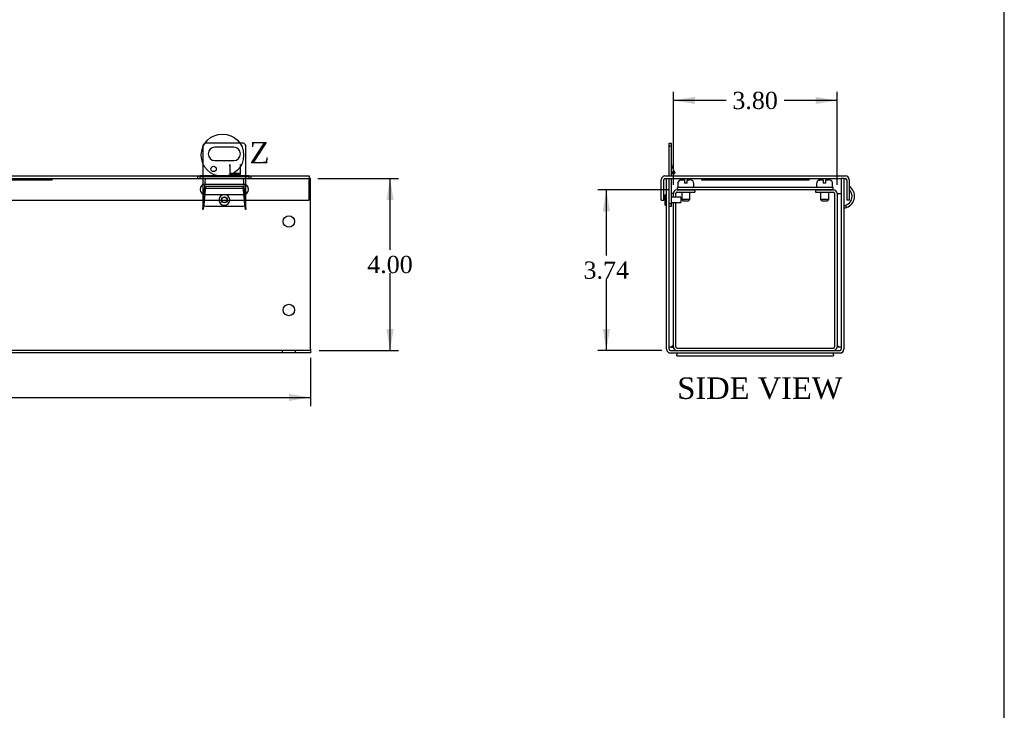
# Model space of a CAD drawing. Header units: inches. Extents: x 0.2 to 89.8, y -0.5 to 59.8.
# Tile 6 of 10: x 66.9 to 89.8, y 15.6 to 31.6. Entities that reach past the tile are written whole.
import ezdxf
from ezdxf.enums import TextEntityAlignment as Align
from ezdxf.lldxf.tags import DXFTag

# ---------------------------------------------------------------- set-up
doc = ezdxf.new("R2010")
doc.units = ezdxf.units.IN
doc.header["$MEASUREMENT"] = 0
for name, color, linetype in [('COM55240', 7, 'Continuous'), ('COM55544-2', 7, 'Continuous'), ('COM55545-2', 7, 'Continuous'), ('COM55546-2', 7, 'Continuous'), ('COM55609-2', 7, 'Continuous'), ('Default', 7, 'Continuous'), ('QLB20316', 7, 'Continuous'), ('RVT19019', 7, 'Continuous'), ('SCS19491', 7, 'Continuous')]:
    doc.layers.add(name, color=color, linetype=linetype)
doc.styles.add('SEACAD_Times_New_Roman', font='times.ttf')
tags = doc.linetypes.add('CENTER2', pattern=[1.125, 0.75, -0.125, 0.125, -0.125]).pattern_tags.tags
tags[10:11] = [DXFTag(74, 4), DXFTag(75, 0), DXFTag(340, '0'), DXFTag(46, 0.0), DXFTag(50, 0.0), DXFTag(44, 0.0), DXFTag(45, 0.0)]
tags[8:9] = [DXFTag(74, 4), DXFTag(75, 0), DXFTag(340, '0'), DXFTag(46, 0.0), DXFTag(50, 0.0), DXFTag(44, 0.0), DXFTag(45, 0.0)]
tags[6:7] = [DXFTag(74, 4), DXFTag(75, 0), DXFTag(340, '0'), DXFTag(46, 0.0), DXFTag(50, 0.0), DXFTag(44, 0.0), DXFTag(45, 0.0)]
tags[4:5] = [DXFTag(74, 4), DXFTag(75, 0), DXFTag(340, '0'), DXFTag(46, 0.0), DXFTag(50, 0.0), DXFTag(44, 0.0), DXFTag(45, 0.0)]
tags = doc.linetypes.add('HIDDEN2', pattern=[0.1875, 0.125, -0.0625]).pattern_tags.tags
tags[6:7] = [DXFTag(74, 4), DXFTag(75, 0), DXFTag(340, '0'), DXFTag(46, 0.0), DXFTag(50, 0.0), DXFTag(44, 0.0), DXFTag(45, 0.0)]
tags[4:5] = [DXFTag(74, 4), DXFTag(75, 0), DXFTag(340, '0'), DXFTag(46, 0.0), DXFTag(50, 0.0), DXFTag(44, 0.0), DXFTag(45, 0.0)]
doc.dimstyles.new('HAMMOND_(STH_-_66x44)', dxfattribs={"dimtxt": 0.4, "dimasz": 0.5, "dimexe": 0.2, "dimexo": 0.2, "dimgap": 0.1, "dimtad": 0, "dimtih": 1, "dimtoh": 1, "dimzin": 0, "dimdsep": 46, "dimtxsty": 'SEACAD_Times_New_Roman', "dimblk1": '_SE_FILLED', "dimblk2": '_SE_FILLED', "dimsah": 1, "dimcen": 0.2, "dimadec": 0, "dimazin": 0, "dimtfac": 0.8, "dimtofl": 0, "dimtmove": 0, "dimatfit": 3, "dimfxl": 1, "dimtolj": 1, "dimtzin": 0, "dimarcsym": 0})

# ---------------------------------------------------------------- blocks, each defined once
blk = doc.blocks.new('SE1')
at = {"layer": 'COM55240', "color": 7, "linetype": 'Continuous'}
for p, q in [((71.202, 28.689), (71.202, 27.981)), ((72.14, 28.751), (71.265, 28.751)), ((71.921, 28.658), (71.483, 28.658)), ((72.202, 27.981), (72.202, 28.689)), ((71.483, 28.345), (71.921, 28.345)), ((71.827, 28.251), (71.827, 28.033)), ((71.827, 28.251), (71.827, 28.251)), ((71.827, 28.215), (71.827, 28.251)), ((71.827, 28.215), (71.827, 28.033)), ((72.077, 28.033), (72.077, 28.251)), ((72.077, 28.251), (72.077, 28.251)), ((72.077, 28.251), (72.077, 28.215)), ((72.077, 28.033), (72.077, 28.215)), ((71.827, 28.033), (72.077, 28.033)), ((71.827, 28.033), (72.077, 28.033))]:
    blk.add_line(p, q, dxfattribs=at)
at = {"layer": 'COM55240', "color": 7, "linetype": 'HIDDEN2'}
for p, q in [((71.202, 27.981), (71.202, 27.345)), ((71.827, 28.057), (72.077, 28.057)), ((72.202, 27.345), (72.202, 27.981)), ((71.265, 27.283), (72.14, 27.283))]:
    blk.add_line(p, q, dxfattribs=at)
at = {"layer": 'COM55240', "color": 7, "linetype": 'Continuous'}
blk.add_circle((71.452, 28.151), 0.0625, dxfattribs=at)
for centre, radius, start, end in [((71.316, 28.638), 0.125, 114.2952, 155.7048), ((71.483, 28.501), 0.156, 90, 270), ((71.921, 28.501), 0.156, 270, 90), ((72.088, 28.638), 0.125, 24.2952, 65.7048)]:
    blk.add_arc(centre, radius, start, end, dxfattribs=at)
at = {"layer": 'COM55240', "color": 7, "linetype": 'HIDDEN2'}
for centre, start, end in [((71.316, 27.397), 204.2952, 245.7048), ((72.088, 27.397), 294.2952, 335.7048)]:
    blk.add_arc(centre, 0.125, start, end, dxfattribs=at)
at = {"layer": 'COM55544-2', "color": 7, "linetype": 'HIDDEN2'}
for p, q in [((72.268, 27.931), (71.136, 27.931)), ((71.202, 27.212), (71.265, 27.931)), ((72.139, 27.931), (72.202, 27.212)), ((72.141, 27.744), (71.263, 27.744)), ((71.263, 27.698), (71.263, 27.744)), ((72.141, 27.698), (71.263, 27.698)), ((72.141, 27.698), (72.141, 27.744)), ((71.216, 27.31), (71.212, 27.293)), ((71.212, 27.239), (71.212, 27.293)), ((71.216, 27.257), (71.212, 27.239)), ((71.216, 27.257), (71.216, 27.31)), ((72.193, 27.293), (72.188, 27.31)), ((72.188, 27.257), (72.188, 27.31)), ((72.193, 27.239), (72.188, 27.257)), ((72.193, 27.239), (72.193, 27.293)), ((71.207, 27.212), (71.202, 27.212)), ((72.202, 27.212), (72.197, 27.212)), ((73.702, 23.931), (57.702, 23.931)), ((73.046, 23.931), (73.046, 23.874)), ((73.358, 23.874), (73.358, 23.931))]:
    blk.add_line(p, q, dxfattribs=at)
at = {"layer": 'COM55544-2', "color": 7, "linetype": 'Continuous'}
for p, q in [((73.702, 27.931), (73.671, 27.931)), ((73.702, 23.96), (73.702, 27.931)), ((73.702, 23.874), (57.702, 23.874)), ((73.702, 23.96), (73.702, 23.874))]:
    blk.add_line(p, q, dxfattribs=at)
at = {"layer": 'COM55544-2', "color": 7, "linetype": 'HIDDEN2'}
blk.add_circle((71.702, 27.431), 0.0685, dxfattribs=at)
at = {"layer": 'COM55544-2', "color": 7, "linetype": 'Continuous'}
for centre in [(73.202, 26.931), (73.202, 24.874)]:
    blk.add_circle(centre, 0.133, dxfattribs=at)
at = {"layer": 'COM55544-2', "color": 7, "linetype": 'HIDDEN2'}
for centre, start, end in [((72.733, 27.165), 175.2, 178.238), ((70.671, 27.165), 1.762, 4.8)]:
    blk.add_arc(centre, 1.527, start, end, dxfattribs=at)
for points, knots in [([(71.263, 27.744), (71.262, 27.73), (71.26, 27.713), (71.256, 27.673), (71.254, 27.652), (71.25, 27.605), (71.248, 27.581), (71.244, 27.531), (71.242, 27.506), (71.238, 27.456), (71.236, 27.431), (71.232, 27.385), (71.23, 27.363), (71.226, 27.324), (71.224, 27.306), (71.22, 27.277), (71.218, 27.265), (71.216, 27.257)], [0, 0, 0, 0, 0.125, 0.125, 0.25, 0.25, 0.375, 0.375, 0.5, 0.5, 0.625, 0.625, 0.75, 0.75, 0.875, 0.875, 1, 1, 1, 1]), ([(71.263, 27.698), (71.26, 27.675), (71.256, 27.643), (71.248, 27.569), (71.244, 27.528), (71.236, 27.449), (71.232, 27.41), (71.224, 27.348), (71.22, 27.324), (71.216, 27.31)], [0, 0, 0, 0, 0.25, 0.25, 0.5, 0.5, 0.75, 0.75, 1, 1, 1, 1]), ([(72.188, 27.257), (72.186, 27.265), (72.184, 27.277), (72.18, 27.306), (72.178, 27.324), (72.174, 27.363), (72.172, 27.385), (72.168, 27.431), (72.166, 27.456), (72.163, 27.506), (72.161, 27.531), (72.157, 27.581), (72.155, 27.605), (72.151, 27.652), (72.149, 27.673), (72.145, 27.713), (72.143, 27.73), (72.141, 27.744)], [0, 0, 0, 0, 0.125, 0.125, 0.25, 0.25, 0.375, 0.375, 0.5, 0.5, 0.625, 0.625, 0.75, 0.75, 0.875, 0.875, 1, 1, 1, 1]), ([(72.188, 27.31), (72.184, 27.324), (72.18, 27.348), (72.172, 27.41), (72.168, 27.449), (72.161, 27.528), (72.157, 27.569), (72.149, 27.643), (72.145, 27.675), (72.141, 27.698)], [0, 0, 0, 0, 0.25, 0.25, 0.5, 0.5, 0.75, 0.75, 1, 1, 1, 1])]:
    blk.add_open_spline(points, degree=3, knots=knots, dxfattribs=at)
at = {"layer": 'COM55545-2', "color": 7, "linetype": 'Continuous'}
for p, q in [((60.268, 27.988), (71.136, 27.988)), ((71.202, 27.988), (71.136, 27.988)), ((71.202, 27.981), (72.202, 27.981)), ((72.268, 27.988), (72.202, 27.988)), ((72.268, 27.988), (73.671, 27.988)), ((73.671, 27.988), (73.671, 27.902)), ((73.671, 27.426), (73.671, 27.902)), ((57.733, 27.426), (73.671, 27.426))]:
    blk.add_line(p, q, dxfattribs=at)
at = {"layer": 'COM55545-2', "color": 7, "linetype": 'HIDDEN2'}
for p, q in [((60.268, 27.931), (71.136, 27.931)), ((71.077, 27.988), (71.077, 27.931)), ((71.136, 27.988), (71.136, 27.931)), ((72.202, 27.988), (71.202, 27.988)), ((71.202, 27.929), (72.202, 27.929)), ((72.268, 27.988), (72.268, 27.931)), ((72.268, 27.931), (73.671, 27.931)), ((72.327, 27.931), (72.327, 27.988)), ((71.265, 27.801), (72.14, 27.801)), ((72.14, 27.551), (71.265, 27.551))]:
    blk.add_line(p, q, dxfattribs=at)
for centre, start, end in [((71.265, 27.676), 90, 270), ((72.14, 27.676), 270, 90)]:
    blk.add_arc(centre, 0.125, start, end, dxfattribs=at)
at = {"layer": 'COM55545-2', "color": 7, "linetype": 'Continuous'}
for points in [[(71.136, 27.988), (71.141, 27.988), (71.146, 27.987), (71.157, 27.986), (71.162, 27.985), (71.173, 27.983), (71.179, 27.983), (71.191, 27.982), (71.196, 27.981), (71.202, 27.981)], [(72.202, 27.981), (72.208, 27.981), (72.214, 27.982), (72.225, 27.983), (72.231, 27.983), (72.242, 27.985), (72.248, 27.986), (72.258, 27.987), (72.264, 27.988), (72.268, 27.988)]]:
    blk.add_open_spline(points, degree=3, knots=[0, 0, 0, 0, 0.25, 0.25, 0.5, 0.5, 0.75, 0.75, 1, 1, 1, 1], dxfattribs=at)
at = {"layer": 'COM55545-2', "color": 7, "linetype": 'HIDDEN2'}
for points, knots in [([(71.136, 27.931), (71.138, 27.931), (71.142, 27.931), (71.148, 27.93), (71.155, 27.93), (71.161, 27.93), (71.168, 27.929), (71.176, 27.929), (71.185, 27.929), (71.193, 27.929), (71.199, 27.929), (71.202, 27.929)], [0, 0, 0, 0, 0.094292, 0.190329, 0.287951, 0.386984, 0.487243, 0.613996, 0.741976, 0.870781, 1, 1, 1, 1]), ([(72.202, 27.929), (72.205, 27.929), (72.211, 27.929), (72.22, 27.929), (72.228, 27.929), (72.237, 27.93), (72.245, 27.93), (72.253, 27.93), (72.261, 27.931), (72.266, 27.931), (72.268, 27.931)], [0, 0, 0, 0, 0.129221, 0.258029, 0.386011, 0.512766, 0.637904, 0.761053, 0.88186, 1, 1, 1, 1])]:
    blk.add_open_spline(points, degree=3, knots=knots, dxfattribs=at)
at = {"layer": 'QLB20316', "color": 7, "linetype": 'HIDDEN2'}
for p, q in [((64.077, 27.901), (67.327, 27.901)), ((67.327, 27.901), (67.702, 27.901)), ((67.702, 27.931), (67.702, 27.901))]:
    blk.add_line(p, q, dxfattribs=at)
at = {"layer": 'RVT19019', "color": 7, "linetype": 'HIDDEN2'}
blk.add_circle((71.702, 27.431), 0.0625, dxfattribs=at)
for start, end in [(0, 182.2924), (357.7076, 0)]:
    blk.add_arc((71.702, 27.431), 0.125, start, end, dxfattribs=at)
at = {"layer": 'RVT19019', "color": 7, "linetype": 'Continuous'}
blk.add_arc((71.702, 27.431), 0.125, 182.2924, 357.7076, dxfattribs=at)
blk = doc.blocks.new('SE3')
at = {"layer": 'COM55240', "color": 7, "linetype": 'Continuous'}
for p, q in [((82.032, 28.689), (82.032, 28.751)), ((82.032, 28.751), (82.089, 28.751)), ((82.032, 27.988), (82.032, 28.689)), ((82.032, 28.689), (82.089, 28.689)), ((82.089, 28.689), (82.089, 28.751)), ((82.089, 27.988), (82.089, 28.689)), ((82.176, 28.057), (82.091, 28.239)), ((82.124, 28.033), (82.089, 28.11)), ((82.089, 27.345), (82.089, 27.931)), ((82.124, 28.033), (82.176, 28.057)), ((82.032, 27.345), (82.089, 27.345)), ((82.032, 27.283), (82.089, 27.283)), ((82.089, 27.283), (82.089, 27.345))]:
    blk.add_line(p, q, dxfattribs=at)
blk.add_arc((82.118, 28.251), 0.029, 180, 205, dxfattribs=at)
at = {"layer": 'COM55544-2', "color": 7, "linetype": 'Continuous'}
for p, q in [((81.975, 23.96), (81.975, 27.931)), ((81.975, 27.931), (82.032, 27.931)), ((82.032, 23.96), (82.032, 27.931)), ((86.032, 27.931), (86.032, 23.96)), ((86.089, 27.931), (86.032, 27.931)), ((86.089, 27.931), (86.089, 23.96)), ((86.214, 27.733), (86.222, 27.744)), ((86.089, 27.293), (86.136, 27.31)), ((86.108, 27.239), (86.089, 27.292)), ((86.108, 27.239), (86.156, 27.257)), ((86.156, 27.257), (86.136, 27.31)), ((82.061, 23.931), (86.003, 23.931)), ((82.061, 23.874), (86.003, 23.874))]:
    blk.add_line(p, q, dxfattribs=at)
for centre, radius, start, end in [((86.061, 27.518), 0.221, 290, 46.1348), ((86.061, 27.518), 0.278, 290, 54.602), ((86.118, 27.212), 0.029, 110.0001, 179.9999), ((82.061, 23.96), 0.086, 180, 270), ((82.061, 23.96), 0.029, 180, 270), ((86.003, 23.96), 0.086, 270, 0), ((86.003, 23.96), 0.029, 270, 0)]:
    blk.add_arc(centre, radius, start, end, dxfattribs=at)
at = {"layer": 'COM55545-2', "color": 7, "linetype": 'Continuous'}
for p, q in [((81.85, 27.426), (81.85, 27.902)), ((81.907, 27.426), (81.907, 27.902)), ((81.936, 27.988), (86.128, 27.988)), ((81.936, 27.931), (81.975, 27.931)), ((82.032, 27.931), (86.032, 27.931)), ((86.089, 27.931), (86.128, 27.931)), ((86.157, 27.902), (86.157, 27.426)), ((86.214, 27.902), (86.214, 27.426)), ((81.85, 27.426), (81.907, 27.426)), ((86.214, 27.426), (86.157, 27.426))]:
    blk.add_line(p, q, dxfattribs=at)
for centre, radius, start, end in [((81.936, 27.902), 0.086, 90, 180), ((81.936, 27.902), 0.029, 90, 180), ((86.128, 27.902), 0.086, 0, 90), ((86.128, 27.902), 0.029, 0, 90)]:
    blk.add_arc(centre, radius, start, end, dxfattribs=at)
at = {"layer": 'COM55546-2', "color": 7, "linetype": 'Continuous'}
for p, q in [((82.122, 27.581), (82.089, 27.581)), ((82.131, 27.581), (82.122, 27.581)), ((82.131, 27.493), (82.131, 27.581)), ((82.188, 27.493), (82.188, 27.581)), ((82.217, 27.667), (82.631, 27.667)), ((82.217, 27.61), (82.631, 27.61)), ((82.631, 27.667), (82.631, 27.61)), ((85.433, 27.667), (85.433, 27.61)), ((85.433, 27.667), (85.847, 27.667)), ((85.433, 27.61), (85.847, 27.61)), ((85.876, 27.581), (85.876, 24.017)), ((85.933, 27.581), (85.933, 24.017)), ((85.941, 27.581), (85.933, 27.581)), ((85.941, 27.581), (86.032, 27.581)), ((82.131, 24.017), (82.131, 27.368)), ((82.188, 24.017), (82.188, 27.368)), ((82.122, 24.049), (82.084, 24.011)), ((82.131, 24.017), (82.124, 24.011)), ((85.939, 24.011), (85.933, 24.017)), ((85.979, 24.011), (85.941, 24.049)), ((82.084, 24.011), (82.032, 24.011)), ((82.084, 24.011), (82.124, 24.011)), ((82.211, 23.874), (82.211, 23.831)), ((82.211, 23.806), (82.211, 23.831)), ((82.211, 23.806), (85.852, 23.806)), ((82.217, 23.988), (85.847, 23.988)), ((85.852, 23.831), (85.852, 23.874)), ((85.852, 23.831), (85.852, 23.806)), ((85.979, 24.011), (85.939, 24.011)), ((86.032, 24.011), (85.979, 24.011))]:
    blk.add_line(p, q, dxfattribs=at)
for centre, radius, start, end in [((82.217, 27.581), 0.086, 90, 180), ((82.217, 27.581), 0.029, 90, 180), ((85.847, 27.581), 0.086, 0, 90), ((85.847, 27.581), 0.029, 0, 90), ((82.06, 24.015), 0.0706, 1.4572, 28.4423), ((82.217, 24.017), 0.086, 180, 270), ((82.217, 24.017), 0.029, 180, 270), ((85.847, 24.017), 0.086, 270, 0), ((85.847, 24.017), 0.029, 270, 0), ((86.003, 24.015), 0.0706, 151.5577, 178.5428)]:
    blk.add_arc(centre, radius, start, end, dxfattribs=at)
at = {"layer": 'COM55609-2', "color": 7, "linetype": 'Continuous'}
for p, q in [((85.84, 27.724), (82.224, 27.724)), ((82.224, 27.667), (82.224, 27.724)), ((85.84, 27.667), (85.84, 27.724)), ((85.84, 27.667), (82.224, 27.667))]:
    blk.add_line(p, q, dxfattribs=at)
at = {"layer": 'QLB20316', "color": 7, "linetype": 'Continuous'}
for p, q in [((82.782, 27.931), (82.782, 27.901)), ((82.782, 27.901), (83.157, 27.901)), ((83.157, 27.901), (84.907, 27.901)), ((84.907, 27.901), (85.282, 27.901)), ((85.282, 27.931), (85.282, 27.901))]:
    blk.add_line(p, q, dxfattribs=at)
at = {"layer": 'RVT19019', "color": 7, "linetype": 'Continuous'}
for p, q in [((81.935, 27.536), (81.935, 27.326)), ((82.303, 27.493), (82.089, 27.493)), ((82.303, 27.493), (82.303, 27.368)), ((82.089, 27.368), (82.303, 27.368))]:
    blk.add_line(p, q, dxfattribs=at)
for centre, start, end in [((81.955, 27.536), 0, 180), ((81.955, 27.326), 180, 0)]:
    blk.add_arc(centre, 0.02, start, end, dxfattribs=at)
at = {"layer": 'SCS19491', "color": 7, "linetype": 'Continuous'}
for p, q in [((82.232, 27.809), (82.232, 27.749)), ((82.296, 27.894), (82.298, 27.893)), ((82.298, 27.893), (82.33, 27.899)), ((82.33, 27.899), (82.324, 27.899)), ((82.33, 27.899), (82.39, 27.899)), ((82.39, 27.899), (82.39, 27.824)), ((82.45, 27.824), (82.39, 27.824)), ((82.45, 27.899), (82.512, 27.899)), ((82.45, 27.824), (82.45, 27.899)), ((82.513, 27.899), (82.512, 27.899)), ((82.541, 27.894), (82.539, 27.895)), ((82.607, 27.749), (82.607, 27.809)), ((85.456, 27.809), (85.456, 27.749)), ((85.52, 27.894), (85.522, 27.893)), ((85.522, 27.893), (85.554, 27.899)), ((85.554, 27.899), (85.548, 27.899)), ((85.554, 27.899), (85.614, 27.899)), ((85.614, 27.899), (85.614, 27.824)), ((85.674, 27.824), (85.614, 27.824)), ((85.674, 27.899), (85.736, 27.899)), ((85.674, 27.824), (85.674, 27.899)), ((85.737, 27.899), (85.736, 27.899)), ((85.765, 27.894), (85.763, 27.895)), ((85.831, 27.749), (85.831, 27.809)), ((82.325, 27.61), (82.325, 27.441)), ((82.515, 27.441), (82.515, 27.61)), ((85.549, 27.61), (85.549, 27.441)), ((85.739, 27.441), (85.739, 27.61)), ((82.515, 27.441), (82.325, 27.441)), ((82.325, 27.441), (82.355, 27.411)), ((82.355, 27.411), (82.485, 27.411)), ((82.485, 27.411), (82.515, 27.441)), ((85.739, 27.441), (85.549, 27.441)), ((85.549, 27.441), (85.579, 27.411)), ((85.579, 27.411), (85.709, 27.411)), ((85.709, 27.411), (85.739, 27.441))]:
    blk.add_line(p, q, dxfattribs=at)
for centre, radius, start, end in [((82.322, 27.809), 0.09, 106.8119, 180), ((82.257, 27.749), 0.025, 180, 270), ((82.324, 27.805), 0.0938, 89.9209, 107.9146), ((82.512, 27.801), 0.0981, 72.7336, 90.1206), ((82.517, 27.809), 0.09, 0, 75.0335), ((82.582, 27.749), 0.025, 270, 0), ((85.546, 27.809), 0.09, 106.8119, 180), ((85.481, 27.749), 0.025, 180, 270), ((85.548, 27.805), 0.0938, 89.9209, 107.9146), ((85.736, 27.801), 0.0981, 72.7336, 90.1206), ((85.741, 27.809), 0.09, 0, 75.0335), ((85.806, 27.749), 0.025, 270, 0)]:
    blk.add_arc(centre, radius, start, end, dxfattribs=at)
blk = doc.blocks.new('DMBLK1986')
at = {"layer": 'Default', "linetype": 'Continuous', "transparency": 16777216}
for points in [[(75.635, 27.431), (75.551, 27.931), (75.468, 27.431)], [(75.635, 24.431), (75.468, 24.431), (75.551, 23.931)]]:
    blk.add_hatch(color=7, dxfattribs=at).paths.add_polyline_path(points)
at = {"layer": 'Default', "color": 7, "linetype": 'Continuous', "transparency": 16777216}
for p, q in [((73.871, 27.931), (75.751, 27.931)), ((75.551, 26.271), (75.551, 27.931)), ((75.551, 23.931), (75.551, 25.731)), ((73.902, 23.931), (75.751, 23.931))]:
    blk.add_line(p, q, dxfattribs=at)
at = {"layer": 'Default', "color": 7, "linetype": 'Continuous', "transparency": 16777216, "style": 'SEACAD_Times_New_Roman'}
blk.add_text('4.00', height=0.4, dxfattribs=at).set_placement((75.021, 26.131), align=Align.TOP_LEFT)
blk = doc.blocks.new('_SE_FILLED')
at = {"color": 0}
blk.add_line((0, 0), (-1, 0), dxfattribs=at)
blk.add_solid([(0, 0), (-1, -0.1665), (-1, 0.1665), (0, 0)], dxfattribs=at)
blk = doc.blocks.new('DMBLK1987')
at = {"layer": 'Default', "linetype": 'Continuous', "transparency": 16777216}
for points in [[(82.631, 29.827), (82.131, 29.744), (82.631, 29.66)], [(85.433, 29.827), (85.433, 29.66), (85.933, 29.744)]]:
    blk.add_hatch(color=7, dxfattribs=at).paths.add_polyline_path(points)
at = {"layer": 'Default', "color": 7, "linetype": 'Continuous', "transparency": 16777216}
for p, q in [((82.131, 27.781), (82.131, 29.944)), ((83.361, 29.744), (82.131, 29.744)), ((85.933, 29.744), (84.702, 29.744)), ((85.933, 27.781), (85.933, 29.944))]:
    blk.add_line(p, q, dxfattribs=at)
at = {"layer": 'Default', "color": 7, "linetype": 'Continuous', "transparency": 16777216, "style": 'SEACAD_Times_New_Roman'}
blk.add_text('3.80', height=0.4, dxfattribs=at).set_placement((83.501, 29.944), align=Align.TOP_LEFT)
blk = doc.blocks.new('DMBLK1988')
at = {"layer": 'Default', "linetype": 'Continuous', "transparency": 16777216}
for points in [[(80.492, 27.167), (80.658, 27.167), (80.575, 27.667)], [(80.492, 24.431), (80.575, 23.931), (80.658, 24.431)]]:
    blk.add_hatch(color=7, dxfattribs=at).paths.add_polyline_path(points)
at = {"layer": 'Default', "color": 7, "linetype": 'Continuous', "transparency": 16777216}
for p, q in [((82.024, 27.667), (80.375, 27.667)), ((80.575, 26.139), (80.575, 27.667)), ((80.575, 23.931), (80.575, 25.599)), ((81.861, 23.931), (80.375, 23.931))]:
    blk.add_line(p, q, dxfattribs=at)
at = {"layer": 'Default', "color": 7, "linetype": 'Continuous', "transparency": 16777216, "style": 'SEACAD_Times_New_Roman'}
blk.add_text('3.74', height=0.4, dxfattribs=at).set_placement((80.044, 25.999), align=Align.TOP_LEFT)
blk = doc.blocks.new('SE9')
at = {"color": 7, "linetype": 'Continuous', "style": 'SEACAD_Times_New_Roman'}
blk.add_text('Z', height=0.5, dxfattribs=at).set_placement((72.289, 28.781), align=Align.TOP_LEFT)
blk = doc.blocks.new('SE8')
at = {"layer": 'Default', "color": 7, "linetype": 'CENTER2'}
blk.add_circle((71.659, 28.471), 0.492, dxfattribs=at)
at = {"layer": 'Default'}
blk.add_blockref('SE9', (0, 0), dxfattribs=at)
blk = doc.blocks.new('DMBLK2002')
at = {"layer": 'Default', "linetype": 'Continuous', "transparency": 16777216}
for points in [[(58.202, 22.758), (58.202, 22.924), (57.702, 22.841)], [(73.202, 22.758), (73.702, 22.841), (73.202, 22.924)]]:
    blk.add_hatch(color=7, dxfattribs=at).paths.add_polyline_path(points)
at = {"layer": 'Default', "color": 7, "linetype": 'Continuous', "transparency": 16777216}
for p, q in [((57.702, 23.76), (57.702, 22.641)), ((73.702, 23.76), (73.702, 22.641)), ((57.702, 22.841), (64.88, 22.841)), ((66.525, 22.841), (73.702, 22.841))]:
    blk.add_line(p, q, dxfattribs=at)
at = {"layer": 'Default', "color": 7, "linetype": 'Continuous', "transparency": 16777216, "style": 'SEACAD_Times_New_Roman'}
blk.add_text('16.00', height=0.4, dxfattribs=at).set_placement((65.02, 23.041), align=Align.TOP_LEFT)
blk = doc.blocks.new('BORDER')
at = {"layer": 'Default', "color": 7, "linetype": 'Continuous'}
blk.add_line((0, 0), (0, 27.86), dxfattribs=at)

msp = doc.modelspace()

# ---------------------------------------------------------------- block references
at = {"layer": 'Default', "color": 7, "xscale": 2.14, "yscale": 2.14, "zscale": 2.14}
msp.add_blockref('BORDER', (89.818, 0.161), dxfattribs=at)
at = {"layer": 'Default'}
for name in ['SE8', 'SE1', 'SE3']:
    msp.add_blockref(name, (0, 0), dxfattribs=at)

# ---------------------------------------------------------------- texts
at = {"layer": 'Default', "color": 7, "linetype": 'Continuous', "style": 'SEACAD_Times_New_Roman'}
msp.add_text('SIDE VIEW', height=0.5, dxfattribs=at).set_placement((82.222, 23.306), align=Align.TOP_LEFT)

# ---------------------------------------------------------------- dimensions: what is measured, and where the dimension line sits
at = {"layer": 'Default', "color": 7, "linetype": 'Continuous'}
dim = msp.add_linear_dim(base=(82.131, 29.744), p1=(85.933, 27.581), p2=(82.131, 27.581), text='\\A1;<>', dimstyle='HAMMOND_(STH_-_66x44)', dxfattribs=at)
dim.commit()
dim.dimension.update_dxf_attribs({"geometry": 'DMBLK1987', "text_midpoint": (84.032, 29.744), "dimtype": 160})
for base, p1, p2, angle, picture, middle, dimtype in [((75.551, 27.931), (73.702, 23.931), (73.671, 27.931), 90, 'DMBLK1986', (75.551, 25.931), 160), ((80.575, 27.667), (82.061, 23.931), (82.224, 27.667), 90, 'DMBLK1988', (80.575, 25.799), 160), ((57.702, 22.841), (57.702, 23.96), (73.702, 23.96), 0, 'DMBLK2002', (65.702, 22.841), 161)]:
    dim = msp.add_linear_dim(base=base, p1=p1, p2=p2, angle=angle, text='\\A1;<>', dimstyle='HAMMOND_(STH_-_66x44)', dxfattribs=at)
    dim.commit()
    dim.dimension.update_dxf_attribs({"geometry": picture, "text_midpoint": middle, "dimtype": dimtype})

doc.saveas('drawing.dxf')
